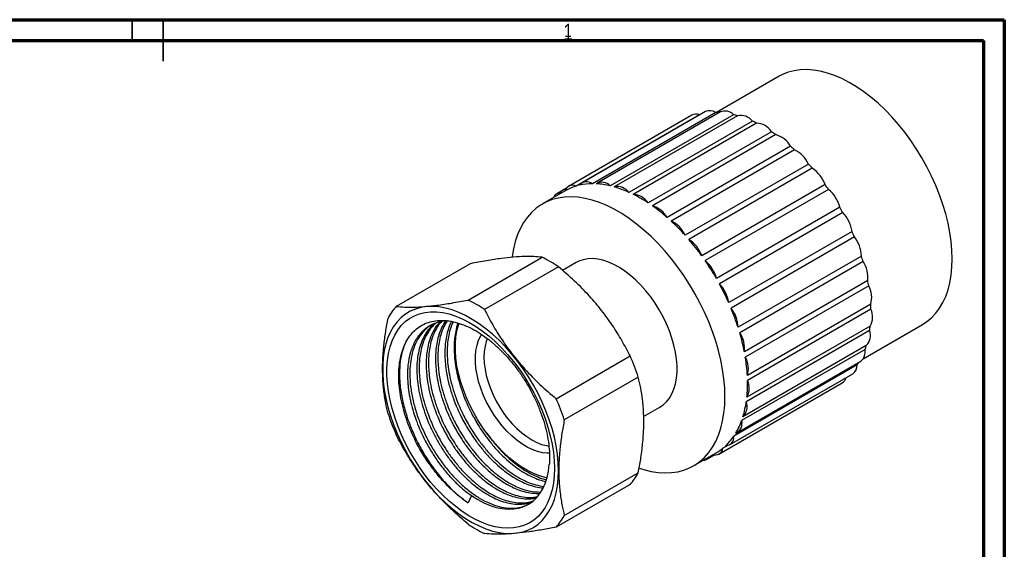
# Model space of a CAD drawing. Header units: millimetres. Extents: x 0 to 420, y 0 to 297.
# Tile 4 of 4: x 183 to 420, y 169 to 297. Entities that reach past the tile are written whole.
import ezdxf

# ---------------------------------------------------------------- set-up
doc = ezdxf.new("R2010")
doc.units = ezdxf.units.MM
doc.layers.add('ОСЕВЫЕ', color=7, linetype='Continuous')
doc.styles.add('SLDTEXTSTYLE0', font='TXT', dxfattribs={"width": 0.75})

msp = doc.modelspace()

# ---------------------------------------------------------------- linework, layer by layer
at = {"color": 7, "linetype": 'Continuous', "lineweight": 70}
for p, q in [((15, 297), (420, 297)), ((420, 297), (420, 0)), ((20, 292), (415, 292)), ((415, 292), (415, 5))]:
    msp.add_line(p, q, dxfattribs=at)
at = {"color": 7, "linetype": 'Continuous', "lineweight": 35}
for p, q in [((210, 292), (210, 297)), ((217.5, 297.001), (217.5, 286.999))]:
    msp.add_line(p, q, dxfattribs=at)
at = {"color": 7, "linetype": 'Continuous', "lineweight": 25}
for p, q in [((415, 292), (20, 292)), ((415, 5), (415, 292)), ((365.823, 283.371), (350.696, 274.639)), ((344.752, 274.01), (315.053, 256.866)), ((346.606, 274.076), (316.908, 256.931)), ((348.027, 274.868), (318.329, 257.723)), ((350.52, 274.639), (320.822, 257.494)), ((351.675, 274.79), (321.977, 257.646)), ((354.808, 274.133), (325.109, 256.989)), ((355.782, 273.881), (326.084, 256.737)), ((346.706, 274.105), (346.606, 274.076)), ((359.331, 272.576), (329.632, 255.432)), ((360.338, 272.1), (330.639, 254.955)), ((363.944, 270.018), (334.246, 252.873)), ((364.951, 269.332), (335.253, 252.187)), ((368.5, 266.54), (338.801, 249.395)), ((369.475, 265.666), (339.776, 248.522)), ((372.851, 262.254), (343.152, 245.109)), ((373.762, 261.221), (344.064, 244.077)), ((314.55, 256.427), (312.255, 255.102)), ((376.858, 257.298), (347.159, 240.154)), ((377.676, 256.139), (347.978, 238.995)), ((314.244, 255.789), (308.799, 252.646)), ((380.392, 251.832), (350.693, 234.687)), ((381.091, 250.584), (351.392, 233.44)), ((383.339, 246.03), (353.641, 228.886)), ((383.896, 244.734), (354.198, 227.589)), ((290.875, 229.515), (308.694, 239.802)), ((385.605, 240.08), (355.907, 222.936)), ((291.42, 238.258), (273.601, 227.971)), ((312.633, 237.528), (294.814, 227.241)), ((316.949, 238.53), (313.652, 236.627)), ((386.003, 238.777), (356.304, 221.632)), ((387.117, 234.173), (357.419, 217.029)), ((387.342, 232.905), (357.644, 215.76)), ((387.826, 228.499), (358.128, 211.354)), ((387.872, 227.306), (358.173, 210.161)), ((387.71, 223.239), (358.011, 206.094)), ((386.046, 215.374), (400.32, 223.614)), ((387.574, 222.16), (357.876, 205.015)), ((386.772, 218.563), (357.073, 201.419)), ((312.088, 205.753), (329.907, 216.04)), ((386.459, 217.633), (356.761, 200.488)), ((384.562, 213.87), (354.864, 196.726)), ((355.74, 197.644), (385.438, 214.788)), ((353.821, 194.634), (383.52, 211.779)), ((331.877, 210.963), (314.058, 200.676)), ((351.297, 192.436), (380.995, 209.581)), ((333.161, 201.471), (337.047, 203.714)), ((353.252, 194.428), (352.247, 193.848)), ((345.196, 189.598), (350.641, 192.741)), ((348.248, 191.12), (350.137, 192.21)), ((314.058, 177.643), (331.877, 187.93)), ((329.907, 185.127), (312.088, 174.841)), ((291.686, 182.433), (290.883, 180.688))]:
    msp.add_line(p, q, dxfattribs=at)
at = {"color": 7, "linetype": 'Continuous', "lineweight": 25, "flags": 128}
for points in [[(407.467, 239.41), (407.403, 241.479), (407.213, 243.611), (406.896, 245.795), (406.456, 248.018), (405.893, 250.271), (405.212, 252.54), (404.415, 254.814), (403.507, 257.081), (402.492, 259.329), (401.376, 261.547), (400.165, 263.723), (398.865, 265.846), (397.482, 267.904), (396.024, 269.887), (394.498, 271.785), (392.913, 273.587), (391.277, 275.285), (389.598, 276.869), (387.885, 278.331), (386.146, 279.663), (384.392, 280.859), (382.631, 281.913), (380.872, 282.818), (379.125, 283.57), (377.398, 284.166), (375.701, 284.602), (374.042, 284.875), (372.43, 284.985), (370.874, 284.931), (369.381, 284.712), (367.96, 284.331), (366.617, 283.789), (365.823, 283.371)], [(352.737, 206.263), (352.674, 208.373), (352.486, 210.544), (352.174, 212.768), (351.739, 215.031), (351.184, 217.325), (350.511, 219.637), (349.724, 221.956), (348.826, 224.271), (347.821, 226.571), (346.715, 228.845), (345.513, 231.08), (344.22, 233.267), (342.844, 235.395), (341.391, 237.454), (339.867, 239.433), (338.281, 241.322), (336.64, 243.114), (334.952, 244.798), (333.225, 246.367), (331.467, 247.812), (329.688, 249.128), (327.896, 250.307), (326.1, 251.345), (324.307, 252.234), (322.528, 252.973), (320.771, 253.556), (319.044, 253.981), (317.356, 254.246), (315.715, 254.35), (314.129, 254.291), (312.605, 254.072), (311.152, 253.691), (309.775, 253.152), (308.483, 252.457), (307.281, 251.609), (306.175, 250.613), (305.17, 249.473), (304.272, 248.195), (303.484, 246.785), (302.811, 245.25), (302.256, 243.598), (301.822, 241.835), (301.51, 239.973), (301.493, 239.847)], [(337.047, 203.714), (337.838, 204.249), (338.651, 204.999), (339.362, 205.89), (339.964, 206.915), (340.452, 208.064), (340.822, 209.329), (341.07, 210.697), (341.195, 212.157), (341.195, 213.695), (341.07, 215.299), (340.822, 216.954), (340.452, 218.646), (339.964, 220.359), (339.362, 222.079), (338.651, 223.791), (337.838, 225.479), (336.929, 227.129), (335.934, 228.726), (334.859, 230.257), (333.716, 231.707), (332.514, 233.064), (331.263, 234.316), (329.975, 235.452), (328.66, 236.462), (327.331, 237.338), (325.999, 238.07), (324.676, 238.654), (323.373, 239.084), (322.102, 239.356), (320.874, 239.468), (319.7, 239.419), (318.59, 239.208), (317.554, 238.839), (316.949, 238.53)], [(400.32, 223.614), (401.376, 224.303), (402.492, 225.233), (403.507, 226.31), (404.415, 227.529), (405.212, 228.883), (405.893, 230.365), (406.456, 231.968), (406.896, 233.683), (407.213, 235.501), (407.403, 237.413), (407.467, 239.41)], [(312.679, 188.404), (312.615, 190.336), (312.425, 192.33), (312.108, 194.374), (311.668, 196.455), (311.106, 198.562), (310.426, 200.68), (309.633, 202.799), (308.73, 204.905), (307.724, 206.984), (306.621, 209.026), (305.426, 211.017), (304.148, 212.946), (302.793, 214.8), (301.371, 216.57), (299.889, 218.243), (298.357, 219.811), (296.784, 221.263), (295.179, 222.591), (293.551, 223.787), (291.912, 224.844), (290.27, 225.755), (288.635, 226.515), (287.018, 227.119), (285.427, 227.565), (283.873, 227.848), (282.365, 227.967), (280.912, 227.922), (279.523, 227.713), (278.205, 227.341), (276.968, 226.808), (275.818, 226.118), (274.762, 225.275), (273.807, 224.283), (272.959, 223.149), (272.222, 221.88), (271.6, 220.483), (271.099, 218.966), (270.72, 217.34), (270.466, 215.612), (270.339, 213.795), (270.339, 211.898), (270.466, 209.934), (270.72, 207.914), (271.099, 205.85), (271.6, 203.754), (272.222, 201.64), (272.959, 199.52), (273.807, 197.406), (274.762, 195.312), (275.818, 193.25), (276.968, 191.232), (278.205, 189.27), (279.523, 187.377), (280.912, 185.564), (282.365, 183.841), (283.873, 182.22), (285.427, 180.708), (287.018, 179.317), (288.635, 178.054), (290.27, 176.927), (291.912, 175.942), (293.551, 175.106), (295.179, 174.423), (296.784, 173.898), (298.357, 173.534), (299.889, 173.332), (301.371, 173.295), (302.793, 173.422), (304.148, 173.713), (305.426, 174.166), (306.621, 174.778), (307.724, 175.545), (308.73, 176.463), (309.633, 177.527), (310.426, 178.729), (311.106, 180.063), (311.668, 181.521), (312.108, 183.094), (312.425, 184.772), (312.615, 186.546), (312.679, 188.404)], [(311.689, 188.976), (311.625, 187.161), (311.434, 185.43), (311.117, 183.796), (310.676, 182.269), (310.114, 180.857), (309.434, 179.571), (308.64, 178.417), (307.739, 177.404), (306.734, 176.538), (305.633, 175.824), (304.443, 175.267), (303.172, 174.871), (301.826, 174.637), (300.415, 174.568), (298.948, 174.663), (297.433, 174.922), (295.881, 175.345), (294.302, 175.926), (292.705, 176.665), (291.1, 177.554), (289.497, 178.59), (287.908, 179.765), (286.341, 181.071), (284.806, 182.502), (283.314, 184.047), (281.874, 185.697), (280.495, 187.441), (279.185, 189.269), (277.953, 191.168), (276.807, 193.128), (275.753, 195.134), (274.8, 197.176), (273.951, 199.239), (273.214, 201.311), (272.592, 203.379), (272.09, 205.43), (271.711, 207.45), (271.457, 209.427), (271.329, 211.348), (271.329, 213.202), (271.457, 214.976), (271.711, 216.66), (272.09, 218.242), (272.592, 219.712), (273.214, 221.063), (273.951, 222.283), (274.8, 223.367), (275.753, 224.308), (276.807, 225.098), (277.953, 225.734), (279.185, 226.211), (280.495, 226.527), (281.874, 226.679), (283.314, 226.666), (284.806, 226.488), (286.341, 226.147), (287.908, 225.645), (289.497, 224.984), (291.1, 224.169), (292.705, 223.206), (294.302, 222.1), (295.881, 220.858), (297.433, 219.489), (298.948, 218), (300.415, 216.401), (301.826, 214.702), (303.172, 212.915), (304.443, 211.05), (305.633, 209.119), (306.734, 207.134), (307.739, 205.109), (308.64, 203.055), (309.434, 200.985), (310.114, 198.913), (310.676, 196.853), (311.117, 194.816), (311.434, 192.816), (311.625, 190.865), (311.689, 188.976)], [(309.893, 186.67), (309.48, 186.764), (308.061, 187.188), (306.617, 187.769), (305.16, 188.501), (303.7, 189.38), (302.248, 190.399), (300.815, 191.551), (299.412, 192.827), (298.048, 194.217), (296.735, 195.712), (295.481, 197.3), (294.296, 198.969), (293.188, 200.708), (292.167, 202.502), (291.239, 204.34), (290.411, 206.207), (289.69, 208.089), (289.081, 209.974), (288.588, 211.845), (288.216, 213.691), (287.965, 215.497), (287.84, 217.249), (287.84, 218.935), (287.965, 220.543), (288.216, 222.06), (288.588, 223.475), (288.733, 223.905)], [(310.493, 192.623), (309.945, 192.624), (308.786, 192.748), (307.585, 193.038), (306.355, 193.49), (305.108, 194.098), (303.857, 194.857), (302.616, 195.759), (301.399, 196.793), (300.217, 197.95), (299.085, 199.217), (298.012, 200.579), (297.012, 202.024), (296.093, 203.535), (295.268, 205.097), (294.543, 206.693), (293.927, 208.305), (293.426, 209.918), (293.045, 211.514), (292.789, 213.076), (292.661, 214.587), (292.661, 216.031), (292.789, 217.394), (293.045, 218.66), (293.426, 219.817), (293.927, 220.851), (294.138, 221.195)], [(295.544, 220.216), (295.281, 219.53), (294.97, 218.368), (294.781, 217.105), (294.718, 215.754), (294.781, 214.331), (294.97, 212.85), (295.281, 211.329), (295.712, 209.784), (296.258, 208.231), (296.913, 206.688), (297.67, 205.172), (298.52, 203.699), (299.455, 202.285), (300.464, 200.946), (301.535, 199.697), (302.658, 198.551), (303.82, 197.521), (305.008, 196.618), (306.209, 195.852), (307.41, 195.231), (308.598, 194.763), (309.76, 194.452), (310.343, 194.354)], [(332.093, 189.047), (333.225, 188.688), (334.952, 188.263), (336.64, 187.998), (338.281, 187.894), (339.867, 187.953), (341.391, 188.172), (342.844, 188.553), (344.22, 189.092), (345.513, 189.787), (346.715, 190.635), (347.821, 191.631), (348.826, 192.771), (349.724, 194.049), (350.511, 195.459), (351.184, 196.994), (351.739, 198.646), (352.174, 200.408), (352.486, 202.271), (352.674, 204.226), (352.737, 206.263)], [(291.686, 182.433), (293.199, 181.489), (294.712, 180.699), (296.213, 180.067), (297.69, 179.599), (299.133, 179.299), (300.53, 179.168), (301.87, 179.207), (303.144, 179.417), (304.342, 179.795), (305.455, 180.339), (306.474, 181.044), (307.391, 181.906), (308.2, 182.918), (308.895, 184.071), (309.469, 185.358), (309.919, 186.768), (310.241, 188.29), (310.433, 189.914)]]:
    msp.add_lwpolyline(points, dxfattribs=at)
at = {"color": 7, "linetype": 'Continuous', "lineweight": 25}
for centre, radius, start, end in [((349.073, 272.567), 2.527, 55.06087, 114.43351), ((345.747, 272.097), 2.157, 66.53994, 117.48765), ((350.63, 258.325), 16.314, 87.18584, 90.38712), ((352.757, 272.155), 2.849, 43.98594, 112.31979), ((349.788, 252.712), 22.001, 74.19003, 76.81257), ((356.522, 270.415), 3.544, 37.57598, 102.04413), ((347.078, 245.388), 29.822, 63.59852, 65.73974), ((360.081, 267.49), 4.617, 33.19635, 86.80903), ((342.489, 237.44), 39.008, 54.84147, 56.63171), ((363.414, 263.727), 5.812, 28.94643, 74.65896), ((336.743, 230.116), 48.324, 47.36421, 48.91625), ((366.53, 259.376), 6.946, 24.47929, 64.91219), ((331.103, 224.501), 56.286, 40.7212, 42.12317), ((369.495, 254.671), 7.818, 19.63882, 56.91688), ((316.06, 255.163), 1.961, 64.37569, 162.31421), ((320.403, 245.1), 12.337, 106.45871, 119.94862), ((319.447, 255.782), 2.196, 51.24551, 141.60916), ((320.876, 243.098), 14.396, 90.2156, 102.63907), ((323.119, 255.134), 2.721, 42.99044, 120.6325), ((320.744, 238.626), 18.874, 76.62703, 86.99591), ((326.823, 253.271), 3.544, 37.57598, 102.04413), ((319.02, 232.051), 25.676, 65.58808, 74.03203), ((327.031, 221.248), 61.501, 34.56433, 35.88589), ((372.382, 249.792), 8.265, 14.28734, 50.17126), ((313.189, 253.487), 1.856, 80.56995, 157.82463), ((315.329, 224.27), 34.293, 56.52194, 63.48344), ((330.382, 250.346), 4.617, 33.19635, 86.80903), ((310.036, 216.488), 43.707, 48.842, 54.76339), ((333.715, 246.582), 5.812, 28.94643, 74.65896), ((325.776, 220.416), 63.007, 28.60737, 29.90777), ((375.224, 244.855), 8.2, 8.23826, 44.31749), ((304.167, 209.912), 52.524, 42.07657, 47.3149), ((336.831, 242.231), 6.946, 24.47929, 64.91219), ((328.018, 221.486), 60.521, 22.59001, 23.92578), ((377.972, 239.918), 7.635, 1.21988, 39.10815), ((299.134, 205.438), 59.259, 35.86121, 40.69449), ((339.796, 237.526), 7.818, 19.63882, 56.91688), ((295.095, 211.697), 31.222, 55.82533, 64.18005), ((333.669, 223.529), 54.51, 16.2441, 17.67636), ((296.342, 203.431), 62.698, 29.90188, 34.55671), ((342.684, 232.647), 8.265, 14.28734, 50.17126), ((380.489, 235.006), 6.68, 352.84142, 34.37266), ((296.794, 203.65), 62.196, 23.93797, 28.61778), ((345.525, 227.711), 8.2, 8.23826, 44.31749), ((341.872, 225.492), 46.071, 9.2591, 10.86133), ((382.567, 230.15), 5.512, 342.56183, 29.97747), ((283.472, 218.94), 13.379, 137.54416, 152.25449), ((277.276, 201.41), 31.222, 55.82533, 64.18005), ((351.227, 226.509), 36.653, 1.24525, 3.11138), ((300.798, 205.34), 57.85, 17.70827, 22.61976), ((348.273, 222.773), 7.635, 1.21988, 39.10815), ((383.97, 225.424), 4.332, 329.70194, 25.74152), ((360.157, 226.158), 27.707, 351.704, 353.95283), ((307.866, 207.471), 50.466, 10.91713, 16.29695), ((350.791, 217.861), 6.68, 352.84142, 34.37266), ((384.486, 220.961), 3.312, 313.62424, 21.22103), ((367.314, 224.582), 20.367, 340.05013, 342.81119), ((281.041, 194.159), 53.541, 18.29079, 24.12057), ((316.833, 209.047), 41.359, 3.19788, 9.34141), ((352.869, 213.006), 5.512, 342.56183, 29.97747), ((383.625, 217.045), 2.895, 308.79148, 11.73076), ((382.146, 213.769), 2.419, 304.60768, 2.39304), ((371.961, 222.432), 15.234, 325.80766, 328.73944), ((326.158, 209.398), 32.024, 354.07835, 1.3651), ((354.271, 208.28), 4.332, 329.70194, 25.74152), ((379.898, 211.332), 2.067, 302.05346, 346.45148), ((263.221, 183.873), 53.541, 18.29079, 24.12057), ((334.331, 208.381), 23.784, 342.97937, 351.86591), ((354.788, 203.817), 3.312, 313.62424, 21.22103), ((322.468, 218.939), 53.541, 198.29079, 204.12057), ((340.261, 206.416), 17.533, 329.3468, 340.23879), ((354.29, 199.812), 2.562, 294.28415, 15.30144), ((343.546, 204.37), 13.658, 313.09658, 325.96399), ((352.764, 196.505), 2.111, 273.06928, 5.99129), ((350.324, 194.136), 1.944, 252.96842, 351.49442), ((344.527, 203.326), 12.224, 300.01128, 309.16262), ((347.358, 192.661), 1.776, 272.2355, 327.75912), ((320.036, 194.158), 13.379, 317.54416, 332.25449), ((308.413, 201.401), 31.222, 235.82533, 244.18005), ((302.217, 183.872), 13.379, 317.54416, 332.25449)]:
    msp.add_arc(centre, radius, start, end, dxfattribs=at)
for points, knots in [([(308.694, 239.802), (308.045, 239.861), (306.749, 239.98), (304.464, 239.996), (301.877, 239.859), (298.838, 239.536), (295.364, 239.016), (292.738, 238.511), (291.42, 238.258)], [0, 0, 0, 0, 0.1567217, 0.3133987, 0.4741366, 0.6348683, 0.8167134, 1, 1, 1, 1]), ([(329.907, 216.04), (329.259, 217.284), (327.962, 219.772), (325.678, 223.437), (323.09, 227.01), (320.052, 230.596), (316.577, 234.136), (313.951, 236.394), (312.633, 237.528)], [0, 0, 0, 0, 0.1567217, 0.3133987, 0.4741366, 0.6348683, 0.8167134, 1, 1, 1, 1]), ([(273.601, 227.971), (274.25, 227.912), (275.546, 227.793), (277.831, 227.777), (280.418, 227.914), (283.457, 228.237), (286.932, 228.757), (289.557, 229.262), (290.875, 229.515)], [0, 0, 0, 0, 0.15672171, 0.31339866, 0.47413663, 0.63486833, 0.81671343, 1, 1, 1, 1]), ([(294.814, 227.241), (295.463, 225.997), (296.76, 223.509), (299.044, 219.844), (301.632, 216.271), (304.67, 212.685), (308.145, 209.145), (310.77, 206.886), (312.088, 205.753)], [0, 0, 0, 0, 0.1567217, 0.3133987, 0.4741366, 0.6348683, 0.8167134, 1, 1, 1, 1]), ([(271.631, 202.135), (271.433, 202.986), (271, 204.838), (270.549, 207.867), (270.292, 211.244), (270.305, 214.822), (270.571, 218.38), (271.02, 221.838), (271.427, 224.057), (271.631, 225.168)], [0, 0, 0, 0, 0.127777, 0.2781862, 0.4285623, 0.5830005, 0.7374555, 0.8684887, 1, 1, 1, 1]), ([(278.248, 195.507), (277.661, 196.783), (276.677, 198.92), (275.653, 201.973), (274.958, 204.586), (274.471, 207.178), (274.208, 209.713), (274.173, 212.158), (274.37, 214.457), (274.808, 216.575), (275.469, 218.492), (276.344, 220.183), (277.427, 221.619), (278.695, 222.793), (280.135, 223.696), (281.738, 224.304), (283.478, 224.617), (285.326, 224.633), (287.259, 224.345), (289.249, 223.772), (291.279, 222.92), (293.325, 221.788), (295.362, 220.401), (297.356, 218.78), (299.282, 216.94), (301.117, 214.916), (302.843, 212.729), (304.435, 210.402), (305.877, 207.971), (307.151, 205.466), (308.235, 202.919), (309.122, 200.365), (309.802, 197.837), (310.261, 195.369), (310.5, 192.993), (310.523, 191.185), (310.453, 190.191), (310.433, 189.914)], [0, 0, 0, 0, 0.04241422, 0.07106664, 0.0998057, 0.12845813, 0.15787683, 0.18738896, 0.21680497, 0.24608619, 0.27546244, 0.30474366, 0.33377217, 0.36289307, 0.39192094, 0.42094002, 0.45005412, 0.4790732, 0.50771461, 0.53644735, 0.56508875, 0.59373934, 0.62248214, 0.65113053, 0.67948825, 0.70793708, 0.7362948, 0.7645535, 0.792902, 0.82115787, 0.84925567, 0.87744458, 0.90554238, 0.93341061, 0.96136742, 0.98923448, 1, 1, 1, 1]), ([(285.871, 224.5), (285.802, 224.498), (285.486, 224.489), (284.957, 224.424), (284.297, 224.31), (283.696, 224.16), (283.151, 223.988), (282.659, 223.798), (282.041, 223.517), (281.333, 223.118), (280.576, 222.572), (279.942, 222.009), (279.418, 221.455), (278.978, 220.915), (278.595, 220.376), (278.246, 219.816), (277.925, 219.224), (277.631, 218.603), (277.365, 217.952), (277.128, 217.274), (276.951, 216.674), (276.816, 216.144), (276.709, 215.672), (276.603, 215.122), (276.502, 214.492), (276.414, 213.778), (276.345, 212.975), (276.304, 212.079), (276.301, 211.216), (276.325, 210.4), (276.368, 209.642), (276.44, 208.817), (276.545, 207.922), (276.688, 206.958), (276.876, 205.924), (277.2, 204.422), (277.686, 202.623), (278.304, 200.78), (278.814, 199.45), (279.266, 198.361), (279.772, 197.229), (280.414, 195.914), (281.163, 194.515), (281.911, 193.237), (282.64, 192.081), (283.393, 190.96), (284.326, 189.669), (285.508, 188.176), (287.001, 186.482), (288.652, 184.852), (290.262, 183.468), (291.247, 182.752), (291.686, 182.433)], [0, 0, 0, 0, 0.0051109, 0.0233354, 0.0404992, 0.0566021, 0.0716442, 0.0856254, 0.0985456, 0.1259079, 0.1507553, 0.1730875, 0.1929042, 0.2102054, 0.2264815, 0.2427575, 0.2590336, 0.2753097, 0.2915858, 0.307862, 0.3241381, 0.3331167, 0.3435192, 0.3553457, 0.3685961, 0.3832703, 0.3993683, 0.4168901, 0.4358355, 0.4487961, 0.4628026, 0.477855, 0.4939532, 0.5110972, 0.529287, 0.5485226, 0.5896819, 0.6223572, 0.6436098, 0.6586239, 0.6790581, 0.70296, 0.7283676, 0.7545516, 0.7734195, 0.7936824, 0.8193464, 0.8504102, 0.8868724, 0.9319436, 0.969654, 1, 1, 1, 1]), ([(282.252, 223.596), (282.129, 223.538), (281.407, 223.198), (280.298, 222.186), (278.975, 220.553), (277.958, 218.525), (277.254, 216.201), (276.88, 213.638), (276.831, 210.878), (277.102, 207.943), (277.698, 204.865), (278.612, 201.725), (279.815, 198.611), (281.274, 195.594), (282.964, 192.703), (284.868, 189.964), (286.962, 187.428), (289.188, 185.169), (291.483, 183.248), (293.803, 181.691), (296.122, 180.506), (298.412, 179.71), (300.628, 179.328), (302.695, 179.393), (304.386, 179.774), (305.283, 180.296), (305.636, 180.501)], [0, 0, 0, 0, 0.008876, 0.0521966, 0.0962037, 0.1404876, 0.1846225, 0.2281915, 0.2710823, 0.3146377, 0.3587662, 0.4030511, 0.4470668, 0.490403, 0.5333662, 0.5771251, 0.6213412, 0.6655928, 0.709456, 0.7525332, 0.7957191, 0.8396496, 0.8839192, 0.928103, 0.9717814, 1, 1, 1, 1]), ([(282.906, 223.887), (282.552, 223.595), (281.772, 222.951), (280.781, 221.645), (279.907, 220.062), (279.238, 218.26), (278.786, 216.267), (278.55, 214.111), (278.532, 211.819), (278.737, 209.414), (279.154, 206.931), (279.78, 204.399), (280.612, 201.851), (281.633, 199.318), (282.831, 196.832), (284.196, 194.427), (285.702, 192.129), (287.331, 189.965), (289.065, 187.969), (290.879, 186.16), (292.75, 184.56), (294.658, 183.198), (296.574, 182.083), (298.475, 181.225), (300.332, 180.647), (302.127, 180.342), (303.829, 180.331), (305.188, 180.522), (305.921, 180.819), (306.172, 180.921)], [0, 0, 0, 0, 0.0316335, 0.0695361, 0.1075595, 0.1454621, 0.1833659, 0.2213906, 0.2592944, 0.2971971, 0.3352207, 0.3731234, 0.4110266, 0.4490507, 0.4869539, 0.524857, 0.5628809, 0.600784, 0.6386867, 0.6767102, 0.7146128, 0.7525166, 0.7905412, 0.828445, 0.8663476, 0.904371, 0.9422736, 0.9801774, 1, 1, 1, 1]), ([(283.208, 223.999), (282.996, 223.821), (282.384, 223.307), (281.475, 222.17), (280.534, 220.555), (279.83, 218.688), (279.393, 216.813), (279.176, 215.106), (279.098, 213.531), (279.121, 211.897), (279.275, 209.976), (279.635, 207.641), (280.254, 205.011), (281.104, 202.357), (282.06, 199.963), (282.996, 197.965), (283.906, 196.243), (284.888, 194.563), (286.086, 192.717), (287.605, 190.648), (289.392, 188.535), (291.275, 186.634), (293.04, 185.111), (294.563, 183.981), (295.912, 183.112), (297.261, 182.361), (298.783, 181.659), (300.548, 181.056), (302.432, 180.682), (304.215, 180.642), (305.554, 180.813), (306.237, 181.052), (306.455, 181.129)], [0, 0, 0, 0, 0.0193466, 0.0557428, 0.0976784, 0.1396141, 0.1760102, 0.2068645, 0.2321749, 0.2574853, 0.2883395, 0.3247357, 0.3666713, 0.408607, 0.4450032, 0.4758574, 0.5011678, 0.5264782, 0.5573325, 0.5937286, 0.6356643, 0.6775999, 0.7139961, 0.7448504, 0.7701607, 0.7954711, 0.8263254, 0.8627216, 0.9046572, 0.9465929, 0.982989, 1, 1, 1, 1]), ([(284.135, 224.262), (283.826, 223.912), (283.108, 223.101), (282.222, 221.521), (281.513, 219.661), (281.077, 217.784), (280.859, 216.078), (280.781, 214.503), (280.805, 212.869), (280.959, 210.948), (281.318, 208.613), (281.938, 205.983), (282.788, 203.329), (283.744, 200.935), (284.68, 198.937), (285.59, 197.215), (286.572, 195.535), (287.77, 193.689), (289.289, 191.62), (291.076, 189.507), (292.959, 187.606), (294.724, 186.083), (296.246, 184.953), (297.595, 184.084), (298.945, 183.333), (300.467, 182.632), (302.233, 182.026), (304.113, 181.661), (305.844, 181.591), (306.857, 181.778), (307.295, 181.859)], [0, 0, 0, 0, 0.0332875, 0.0772169, 0.1211464, 0.159273, 0.1915942, 0.218108, 0.2446217, 0.276943, 0.3150695, 0.358999, 0.4029285, 0.4410551, 0.4733763, 0.49989, 0.5264038, 0.558725, 0.5968516, 0.6407811, 0.6847105, 0.7228371, 0.7551583, 0.7816721, 0.8081858, 0.8405071, 0.8786337, 0.9225631, 0.9664926, 1, 1, 1, 1]), ([(284.489, 224.335), (284.252, 224.065), (283.608, 223.331), (282.785, 221.843), (282.074, 219.986), (281.639, 218.108), (281.421, 216.403), (281.343, 214.827), (281.366, 213.193), (281.52, 211.272), (281.88, 208.937), (282.499, 206.307), (283.35, 203.653), (284.306, 201.259), (285.241, 199.261), (286.151, 197.539), (287.133, 195.859), (288.331, 194.013), (289.85, 191.944), (291.637, 189.831), (293.52, 187.93), (295.285, 186.407), (296.808, 185.277), (298.157, 184.408), (299.506, 183.657), (301.028, 182.956), (302.794, 182.349), (304.673, 181.988), (306.282, 181.912), (307.181, 182.073), (307.504, 182.13)], [0, 0, 0, 0, 0.0260344, 0.0707033, 0.1153723, 0.1541407, 0.187006, 0.2139661, 0.2409262, 0.2737915, 0.3125599, 0.3572288, 0.4018978, 0.4406662, 0.4735315, 0.5004916, 0.5274517, 0.560317, 0.5990854, 0.6437543, 0.6884233, 0.7271917, 0.760057, 0.7870171, 0.8139771, 0.8468425, 0.8856109, 0.9302798, 0.9749488, 1, 1, 1, 1]), ([(285.481, 224.474), (285.481, 224.473), (285.085, 223.995), (284.479, 222.802), (283.755, 220.961), (283.323, 219.08), (283.104, 217.375), (283.027, 215.799), (283.05, 214.165), (283.204, 212.244), (283.563, 209.909), (284.183, 207.279), (285.033, 204.625), (285.989, 202.231), (286.925, 200.233), (287.835, 198.511), (288.817, 196.831), (290.015, 194.985), (291.534, 192.916), (293.321, 190.804), (295.204, 188.902), (296.969, 187.379), (298.491, 186.249), (299.841, 185.38), (301.19, 184.629), (302.712, 183.927), (304.476, 183.327), (306.342, 182.941), (307.548, 182.952), (308.14, 182.958)], [0, 0, 0, 0, 0.0000437, 0.0471964, 0.0943492, 0.1352732, 0.169966, 0.1984251, 0.2268843, 0.261577, 0.3025011, 0.3496538, 0.3968065, 0.4377306, 0.4724233, 0.5008824, 0.5293416, 0.5640343, 0.6049584, 0.6521111, 0.6992638, 0.7401879, 0.7748806, 0.8033398, 0.8317989, 0.8664917, 0.9074157, 0.9545684, 1, 1, 1, 1]), ([(285.873, 224.504), (285.591, 224.051), (284.969, 223.05), (284.323, 221.276), (283.883, 219.405), (283.666, 217.698), (283.588, 216.123), (283.611, 214.489), (283.765, 212.568), (284.125, 210.233), (284.745, 207.603), (285.595, 204.949), (286.551, 202.555), (287.486, 200.557), (288.396, 198.835), (289.378, 197.155), (290.576, 195.309), (292.095, 193.24), (293.882, 191.128), (295.765, 189.226), (297.531, 187.703), (299.053, 186.573), (300.402, 185.704), (301.751, 184.953), (303.273, 184.25), (305.037, 183.653), (306.798, 183.281), (307.904, 183.287), (308.396, 183.29)], [0, 0, 0, 0, 0.0396562, 0.0875706, 0.1291557, 0.1644089, 0.1933277, 0.2222466, 0.2574997, 0.2990849, 0.3469992, 0.3949136, 0.4364988, 0.4717519, 0.5006708, 0.5295896, 0.5648428, 0.6064279, 0.6543423, 0.7022567, 0.7438418, 0.779095, 0.8080138, 0.8369327, 0.8721858, 0.913771, 0.9616854, 1, 1, 1, 1]), ([(286.908, 224.351), (286.854, 224.26), (286.47, 223.61), (286.015, 222.239), (285.565, 220.379), (285.35, 218.67), (285.271, 217.095), (285.295, 215.461), (285.449, 213.54), (285.809, 211.205), (286.428, 208.575), (287.278, 205.921), (288.234, 203.527), (289.17, 201.529), (290.08, 199.807), (291.062, 198.127), (292.26, 196.281), (293.779, 194.212), (295.566, 192.1), (297.449, 190.198), (299.214, 188.675), (300.737, 187.545), (302.086, 186.676), (303.434, 185.925), (304.958, 185.22), (306.717, 184.636), (308.087, 184.308), (308.822, 184.296), (308.938, 184.294)], [0, 0, 0, 0, 0.00831784, 0.05935487, 0.10365015, 0.14120079, 0.17200433, 0.20280787, 0.24035851, 0.28465379, 0.33569082, 0.38672785, 0.43102313, 0.46857376, 0.4993773, 0.53018084, 0.56773148, 0.61202676, 0.66306379, 0.71410082, 0.7583961, 0.79594674, 0.82675028, 0.85755382, 0.89510446, 0.93939974, 0.99043676, 1, 1, 1, 1]), ([(287.272, 224.297), (287.023, 223.698), (286.546, 222.549), (286.131, 220.698), (285.91, 218.995), (285.833, 217.419), (285.856, 215.785), (286.01, 213.864), (286.37, 211.529), (286.99, 208.899), (287.84, 206.245), (288.796, 203.851), (289.731, 201.854), (290.641, 200.131), (291.623, 198.451), (292.822, 196.605), (294.34, 194.536), (296.127, 192.424), (298.01, 190.522), (299.776, 188.999), (301.298, 187.869), (302.647, 187), (303.996, 186.248), (305.517, 185.55), (307.267, 184.937), (308.459, 184.743), (309.088, 184.64)], [0, 0, 0, 0, 0.0494481, 0.0947473, 0.133149, 0.1646507, 0.1961524, 0.2345541, 0.2798534, 0.3320472, 0.384241, 0.4295402, 0.4679419, 0.4994436, 0.5309453, 0.569347, 0.6146463, 0.6668401, 0.7190338, 0.7643331, 0.8027348, 0.8342365, 0.8657382, 0.9041399, 0.9494392, 1, 1, 1, 1]), ([(288.459, 223.955), (288.39, 223.78), (288.1, 223.049), (287.821, 221.665), (287.593, 219.968), (287.517, 218.391), (287.54, 216.757), (287.694, 214.836), (288.054, 212.501), (288.673, 209.871), (289.523, 207.217), (290.479, 204.823), (291.415, 202.826), (292.325, 201.104), (293.307, 199.423), (294.505, 197.577), (296.024, 195.508), (297.811, 193.396), (299.694, 191.494), (301.459, 189.971), (302.982, 188.841), (304.331, 187.973), (305.68, 187.219), (307.2, 186.529), (308.553, 186.028), (309.365, 185.885), (309.61, 185.841)], [0, 0, 0, 0, 0.0152227, 0.0637281, 0.1048478, 0.138579, 0.1723103, 0.21343, 0.2619354, 0.3178232, 0.3737111, 0.4222165, 0.4633362, 0.4970674, 0.5307987, 0.5719184, 0.6204238, 0.6763116, 0.7321995, 0.7807049, 0.8218246, 0.8555558, 0.8892871, 0.9304068, 0.9789122, 1, 1, 1, 1]), ([(275.415, 218.193), (275.207, 217.59), (274.692, 216.093), (274.368, 213.296), (274.38, 209.934), (274.843, 206.335), (275.741, 202.587), (277.053, 198.815), (278.727, 195.143), (280.725, 191.631), (283.011, 188.323), (285.551, 185.305), (288.199, 182.696), (290.012, 181.339), (290.883, 180.688)], [0, 0, 0, 0, 0.0579652, 0.1436612, 0.2282824, 0.3145397, 0.401707, 0.4887304, 0.5745661, 0.6591418, 0.7452808, 0.8324132, 0.9194877, 1, 1, 1, 1]), ([(331.877, 187.93), (332.076, 189.01), (332.508, 191.361), (332.96, 194.912), (333.217, 198.585), (333.204, 202.148), (332.938, 205.399), (332.489, 208.339), (332.081, 210.087), (331.877, 210.963)], [0, 0, 0, 0, 0.127777, 0.2781862, 0.4285623, 0.5830005, 0.7374554, 0.8684887, 1, 1, 1, 1]), ([(314.058, 200.676), (313.854, 199.568), (313.447, 197.35), (313.002, 193.926), (312.737, 190.429), (312.714, 186.878), (312.963, 183.463), (313.42, 180.373), (313.859, 178.494), (314.058, 177.643)], [0, 0, 0, 0, 0.13105547, 0.26254432, 0.41286712, 0.56317415, 0.71768037, 0.87222307, 1, 1, 1, 1]), ([(290.875, 175.57), (289.746, 176.537), (287.488, 178.471), (284.3, 181.614), (281.324, 184.962), (278.498, 188.671), (275.882, 192.707), (274.364, 195.604), (273.601, 197.059)], [0, 0, 0, 0, 0.1567217, 0.3133987, 0.4741366, 0.6348683, 0.8167134, 1, 1, 1, 1]), ([(295.408, 197.481), (295.776, 196.968), (296.719, 195.653), (298.375, 193.723), (300.254, 191.817), (302.021, 190.295), (303.543, 189.165), (304.892, 188.297), (306.242, 187.542), (307.76, 186.857), (308.974, 186.393), (309.65, 186.267), (309.76, 186.247)], [0, 0, 0, 0, 0.08851359, 0.22699719, 0.36548079, 0.48567138, 0.58756108, 0.67114325, 0.75472541, 0.85661511, 0.9768057, 1, 1, 1, 1]), ([(290.883, 180.688), (290.697, 180.815), (289.764, 181.454), (288.152, 182.717), (286.097, 184.616), (284.172, 186.676), (282.161, 189.156), (280.119, 192.088), (278.872, 194.367), (278.248, 195.507)], [0, 0, 0, 0, 0.0385046, 0.1927886, 0.335838, 0.4793435, 0.6223929, 0.8111964, 1, 1, 1, 1]), ([(312.088, 174.841), (310.959, 174.622), (308.702, 174.186), (305.513, 173.681), (302.537, 173.32), (299.711, 173.119), (297.096, 173.095), (295.577, 173.229), (294.814, 173.296)], [0, 0, 0, 0, 0.1567217, 0.3133987, 0.4741366, 0.6348683, 0.8167134, 1, 1, 1, 1])]:
    msp.add_open_spline(points, degree=3, knots=knots, dxfattribs=at)
at = {"layer": 'ОСЕВЫЕ', "lineweight": 18}
for p, q in [((0, 297), (420, 297)), ((420, 297), (420, 0))]:
    msp.add_line(p, q, dxfattribs=at)
at = {"layer": 'ОСЕВЫЕ', "lineweight": 25}
msp.add_line((210, 297), (210, 292), dxfattribs=at)

# ---------------------------------------------------------------- texts
at = {"color": 7, "linetype": 'Continuous', "lineweight": 0, "attachment_point": 2, "style": 'SLDTEXTSTYLE0'}
for insert, char_height in [((314.96, 296.06), 3.969), ((314.968, 296.019), 3.175)]:
    msp.add_mtext('1', dxfattribs=dict(at, insert=insert, char_height=char_height))

doc.saveas('drawing.dxf')
